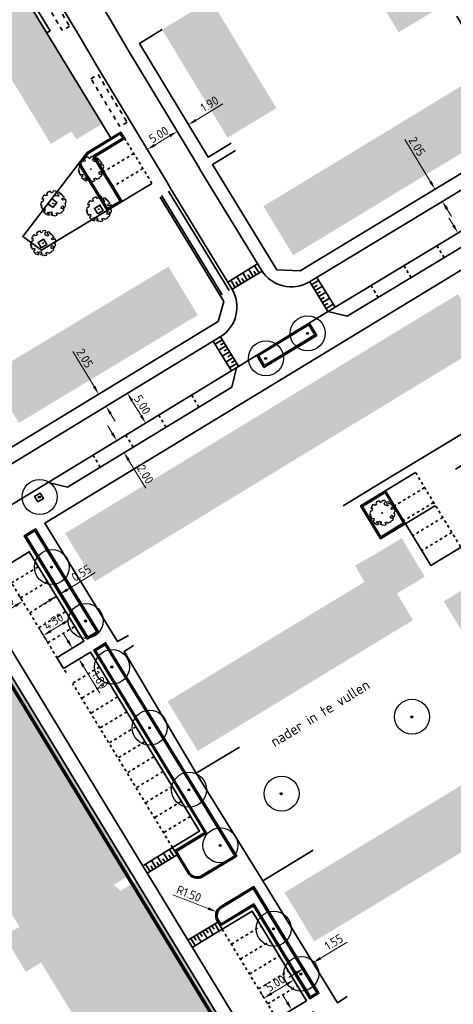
# Model space of a CAD drawing. Header units: metres. Extents: x 133860 to 134314, y 432787 to 433419.
# Tile 4 of 25: x 134119 to 134180, y 432885 to 433026. Entities that reach past the tile are written whole.
import ezdxf

# ---------------------------------------------------------------- set-up
doc = ezdxf.new("R2010")
doc.units = ezdxf.units.M
doc.linetypes.add('ACAD_ISO02W100', pattern=[15, 12, -3])
doc.linetypes.add('XX-HIDDEN', pattern=[4, 2, -2])
doc.layers.get('DEFPOINTS').update_dxf_attribs({"color": 201, "lineweight": 0})
for name, color, linetype, lineweight in [('B-WE-GR-BOOM-S', 90, 'Continuous', 25), ('B-WE-KG-WERKGRENS-G', 7, 'XX-WERKGRENS', 35), ('B-XX-AL-T25', 7, 'Continuous', 25), ('N-XX-GR-BOOM-S', 90, 'Continuous', 25), ('N-XX-GR-HAAG-G', 90, 'GR-HAAG1', 35), ('N-XX-VH-KANTOPSLUITING_ACHTERKANTBAND-G', 50, 'Continuous', 35), ('N-XX-VH-MATERIAALGRENS-G', 7, 'XX-HIDDEN', 35), ('X-XX-AL-M', 7, 'Continuous', 18)]:
    doc.layers.add(name, color=color, linetype=linetype, lineweight=lineweight)
doc.layers.add('B-XX-AL-ARC-bebouwing', color=254, linetype='Continuous')
doc.styles.add('NLCS-ISO-M500-T25', font='NLCS-ISO.ttf', dxfattribs={"height": 1.25})
doc.styles.get("Standard").update_dxf_attribs({"font": 'NLCS-ISO.ttf'})
doc.linetypes.add('GR-HAAG1', pattern='A,6,[176,NLCS.shx,S=0.125,R=0,X=0,Y=0],-2', length=8)
doc.linetypes.add('XX-WERKGRENS', pattern='A,0,[137,NLCS.SHX,S=0.5,R=0,X=0,Y=0],-30', length=30)
doc.dimstyles.new('NLCS-M500-T25-PIJL_L2_H1', dxfattribs={"dimscale": 0.5, "dimtxt": 2.5, "dimasz": 2.5, "dimexe": 2, "dimexo": 2, "dimgap": 0.7, "dimtad": 1, "dimzin": 0, "dimdsep": 46, "dimtxsty": 'NLCS-ISO-M500-T25', "dimcen": 2.5, "dimdle": 2, "dimclrd": 256, "dimclre": 256, "dimclrt": 7, "dimadec": 1, "dimazin": 0, "dimtfac": 1, "dimtdec": 3, "dimtofl": 0, "dimtmove": 0, "dimatfit": 3, "dimfxl": 2, "dimfxlon": 1, "dimtfillclr": 256, "dimtolj": 1, "dimtzin": 0, "dimlwd": -1, "dimlwe": -1, "dimarcsym": 0})

# ---------------------------------------------------------------- blocks, each defined once
blk = doc.blocks.new('SGR-BOOM_KROON-SO')
at = {"ltscale": 0.1}
h = blk.add_hatch(color=256, dxfattribs=at)
edge = h.paths.add_edge_path()
edge.add_arc((0, 0), 0.15, 0, 360)
for radius in [2.5, 0.045]:
    blk.add_circle((0.04, 0.02), radius)
blk.add_circle((0, 0), 0.15, dxfattribs=at)
blk = doc.blocks.new('*D96')
at = {"layer": 'DEFPOINTS', "color": 0, "transparency": 16777216}
for p in [(134157.24, 432884.21), (134158.2, 432882.63), (134158.35, 432882.72)]:
    blk.add_point(p, dxfattribs=at)
at = {"layer": 'X-XX-AL-M', "transparency": 16777216}
for p, q in [((134156.74, 432885.37), (134156.09, 432886.43)), ((134157.39, 432884.3), (134158.24, 432884.82)), ((134158.35, 432882.72), (134159.2, 432883.24)), ((134159, 432881.65), (134161.31, 432877.85))]:
    blk.add_line(p, q, dxfattribs=at)
for points in [[(134156.92, 432885.47), (134156.56, 432885.26), (134157.39, 432884.3)], [(134159.18, 432881.76), (134158.82, 432881.54), (134158.35, 432882.72)]]:
    blk.add_solid(points, dxfattribs=at)
at = {"layer": 'X-XX-AL-M', "color": 7, "transparency": 16777216, "insert": (134161.31, 432879.72), "char_height": 1.25, "attachment_point": 5, "rotation": 301.2945, "style": 'NLCS-ISO-M500-T25'}
blk.add_mtext('\\A1;1.85', dxfattribs=at)
blk = doc.blocks.new('*D97')
at = {"layer": 'DEFPOINTS', "color": 0, "transparency": 16777216}
for p in [(134159.12, 432893.15), (134157.8, 432892.34), (134159.1, 432890.22)]:
    blk.add_point(p, dxfattribs=at)
at = {"layer": 'X-XX-AL-M', "transparency": 16777216}
for p, q in [((134161.49, 432891.67), (134165.29, 432893.99)), ((134159.9, 432891.88), (134160.94, 432890.17)), ((134158.58, 432891.07), (134159.62, 432889.36)), ((134158.03, 432889.57), (134156.96, 432888.92))]:
    blk.add_line(p, q, dxfattribs=at)
for points in [[(134161.38, 432891.85), (134161.6, 432891.5), (134160.42, 432891.02)], [(134157.92, 432889.74), (134158.14, 432889.39), (134159.1, 432890.22)]]:
    blk.add_solid(points, dxfattribs=at)
at = {"layer": 'X-XX-AL-M', "color": 7, "transparency": 16777216, "insert": (134163.41, 432893.99), "char_height": 1.25, "attachment_point": 5, "rotation": 31.3328, "style": 'NLCS-ISO-M500-T25'}
blk.add_mtext('\\A1;1.55', dxfattribs=at)
blk = doc.blocks.new('*D98')
at = {"layer": 'DEFPOINTS', "color": 0, "transparency": 16777216}
for p in [(134157.71, 432888.58), (134157.77, 432888.47), (134153.5, 432885.88)]:
    blk.add_point(p, dxfattribs=at)
at = {"layer": 'X-XX-AL-M', "transparency": 16777216}
for p, q in [((134157.71, 432888.58), (134157.19, 432889.43)), ((134154.51, 432886.63), (134156.64, 432887.93)), ((134153.44, 432885.98), (134152.92, 432886.83))]:
    blk.add_line(p, q, dxfattribs=at)
for points in [[(134156.54, 432888.1), (134156.75, 432887.75), (134157.71, 432888.58)], [(134154.4, 432886.81), (134154.62, 432886.45), (134153.44, 432885.98)]]:
    blk.add_solid(points, dxfattribs=at)
at = {"layer": 'X-XX-AL-M', "color": 7, "transparency": 16777216, "insert": (134155.07, 432888.11), "char_height": 1.25, "attachment_point": 5, "rotation": 31.2945, "style": 'NLCS-ISO-M500-T25'}
blk.add_mtext('\\A1;5.00', dxfattribs=at)
blk = doc.blocks.new('*D99')
at = {"layer": 'DEFPOINTS', "color": 0, "transparency": 16777216}
for p in [(134146.63, 432898.32), (134148.03, 432897.77)]:
    blk.add_point(p, dxfattribs=at)
at = {"layer": 'X-XX-AL-M', "transparency": 16777216}
blk.add_line((134140.39, 432900.76), (134145.47, 432898.77), dxfattribs=at)
blk.add_solid([(134145.54, 432898.97), (134145.39, 432898.58), (134146.63, 432898.32)], dxfattribs=at)
at = {"layer": 'X-XX-AL-M', "color": 7, "transparency": 16777216, "insert": (134142.7, 432900.9), "char_height": 1.25, "attachment_point": 5, "rotation": 338.6107, "style": 'NLCS-ISO-M500-T25'}
blk.add_mtext('\\A1;R1.50', dxfattribs=at)
blk = doc.blocks.new('*D153')
at = {"layer": 'DEFPOINTS', "color": 0, "transparency": 16777216}
for p in [(134139.69, 433012.13), (134141.02, 433009.92), (134135.41, 433009.53)]:
    blk.add_point(p, dxfattribs=at)
at = {"layer": 'X-XX-AL-M', "transparency": 16777216}
for p, q in [((134140.51, 433010.77), (134141.54, 433009.06)), ((134137.82, 433007.97), (134139.95, 433009.27)), ((134136.23, 433008.18), (134137.27, 433006.47))]:
    blk.add_line(p, q, dxfattribs=at)
for points in [[(134139.85, 433009.45), (134140.06, 433009.09), (134141.02, 433009.92)], [(134137.71, 433008.15), (134137.92, 433007.8), (134136.75, 433007.33)]]:
    blk.add_solid(points, dxfattribs=at)
at = {"layer": 'X-XX-AL-M', "color": 7, "transparency": 16777216, "insert": (134138.38, 433009.46), "char_height": 1.25, "attachment_point": 5, "rotation": 31.2165, "style": 'NLCS-ISO-M500-T25'}
blk.add_mtext('\\A1;5.00', dxfattribs=at)
blk = doc.blocks.new('*D187')
at = {"layer": 'DEFPOINTS', "color": 0, "transparency": 16777216}
for p in [(134177.66, 433001.53), (134178.92, 432999.9), (134178.72, 432999.78)]:
    blk.add_point(p, dxfattribs=at)
at = {"layer": 'X-XX-AL-M', "transparency": 16777216}
for p, q in [((134177.22, 433002.72), (134173.57, 433008.75)), ((134177.86, 433001.65), (134178.72, 433002.17)), ((134178.92, 432999.9), (134179.78, 433000.42)), ((134179.57, 432998.83), (134180.22, 432997.76))]:
    blk.add_line(p, q, dxfattribs=at)
for points in [[(134177.39, 433002.83), (134177.04, 433002.62), (134177.86, 433001.65)], [(134179.75, 432998.94), (134179.39, 432998.72), (134178.92, 432999.9)]]:
    blk.add_solid(points, dxfattribs=at)
at = {"layer": 'X-XX-AL-M', "color": 7, "transparency": 16777216, "insert": (134175.29, 433007.78), "char_height": 1.25, "attachment_point": 5, "rotation": 301.1822, "style": 'NLCS-ISO-M500-T25'}
blk.add_mtext('\\A1;2.05', dxfattribs=at)
blk = doc.blocks.new('*D189')
at = {"layer": 'DEFPOINTS', "color": 0, "transparency": 16777216}
for p in [(134181.14, 432995.4), (134182.18, 432993.69), (134182.18, 432993.69)]:
    blk.add_point(p, dxfattribs=at)
at = {"layer": 'X-XX-AL-M', "transparency": 16777216}
for p, q in [((134180.5, 432996.47), (134179.85, 432997.54)), ((134181.14, 432995.4), (134180.29, 432994.88)), ((134182.18, 432993.69), (134181.32, 432993.17)), ((134182.83, 432992.62), (134185.26, 432988.6))]:
    blk.add_line(p, q, dxfattribs=at)
for points in [[(134180.67, 432996.58), (134180.32, 432996.36), (134181.14, 432995.4)], [(134183, 432992.73), (134182.65, 432992.51), (134182.18, 432993.69)]]:
    blk.add_solid(points, dxfattribs=at)
at = {"layer": 'X-XX-AL-M', "color": 7, "transparency": 16777216, "insert": (134185.2, 432990.58), "char_height": 1.25, "attachment_point": 5, "rotation": 301.1824, "style": 'NLCS-ISO-M500-T25'}
blk.add_mtext('\\A1;2.00', dxfattribs=at)
blk = doc.blocks.new('*D190')
at = {"layer": 'DEFPOINTS', "color": 0, "transparency": 16777216}
for p in [(134130.29, 432972.66), (134130.87, 432970.61), (134131.36, 432970.91)]:
    blk.add_point(p, dxfattribs=at)
at = {"layer": 'X-XX-AL-M', "transparency": 16777216}
for p, q in [((134129.16, 432973.43), (134126.1, 432978.45)), ((134129.81, 432972.36), (134128.95, 432971.84)), ((134130.87, 432970.61), (134130.02, 432970.09)), ((134131.52, 432969.54), (134132.17, 432968.48))]:
    blk.add_line(p, q, dxfattribs=at)
for points in [[(134129.34, 432973.54), (134128.98, 432973.32), (134129.81, 432972.36)], [(134131.7, 432969.65), (134131.35, 432969.44), (134130.87, 432970.61)]]:
    blk.add_solid(points, dxfattribs=at)
at = {"layer": 'X-XX-AL-M', "color": 7, "transparency": 16777216, "insert": (134127.83, 432977.48), "char_height": 1.25, "attachment_point": 5, "rotation": 301.3325, "style": 'NLCS-ISO-M500-T25'}
blk.add_mtext('\\A1;2.05', dxfattribs=at)
blk = doc.blocks.new('*D191')
at = {"layer": 'DEFPOINTS', "color": 0, "transparency": 16777216}
for p in [(134130.63, 432970.47), (134136.52, 432968.2), (134133.23, 432966.2)]:
    blk.add_point(p, dxfattribs=at)
at = {"layer": 'X-XX-AL-M', "transparency": 16777216}
for p, q in [((134133.07, 432971.95), (134134.78, 432972.99)), ((134134.57, 432971.4), (134135.87, 432969.27)), ((134135.67, 432967.68), (134137.38, 432968.72))]:
    blk.add_line(p, q, dxfattribs=at)
for points in [[(134134.75, 432971.51), (134134.4, 432971.29), (134133.92, 432972.47)], [(134136.05, 432969.37), (134135.7, 432969.16), (134136.52, 432968.2)]]:
    blk.add_solid(points, dxfattribs=at)
at = {"layer": 'X-XX-AL-M', "color": 7, "transparency": 16777216, "insert": (134136.06, 432970.84), "char_height": 1.25, "attachment_point": 5, "rotation": 301.3325, "style": 'NLCS-ISO-M500-T25'}
blk.add_mtext('\\A1;5.00', dxfattribs=at)
blk = doc.blocks.new('*D192')
at = {"layer": 'DEFPOINTS', "color": 0, "transparency": 16777216}
for p in [(134132.4, 432965.69), (134133.44, 432963.98), (134133.44, 432963.98)]:
    blk.add_point(p, dxfattribs=at)
at = {"layer": 'X-XX-AL-M', "transparency": 16777216}
for p, q in [((134131.75, 432966.76), (134131.1, 432967.82)), ((134132.4, 432965.69), (134131.55, 432965.17)), ((134133.44, 432963.98), (134132.59, 432963.46)), ((134134.09, 432962.91), (134136.53, 432958.9))]:
    blk.add_line(p, q, dxfattribs=at)
for points in [[(134131.93, 432966.86), (134131.57, 432966.65), (134132.4, 432965.69)], [(134134.27, 432963.02), (134133.91, 432962.8), (134133.44, 432963.98)]]:
    blk.add_solid(points, dxfattribs=at)
at = {"layer": 'X-XX-AL-M', "color": 7, "transparency": 16777216, "insert": (134136.47, 432960.88), "char_height": 1.25, "attachment_point": 5, "rotation": 301.3325, "style": 'NLCS-ISO-M500-T25'}
blk.add_mtext('\\A1;2.00', dxfattribs=at)
blk = doc.blocks.new('*D193')
at = {"layer": 'DEFPOINTS', "color": 0, "transparency": 16777216}
for p in [(134118.94, 432942.73), (134118.99, 432942.65), (134114.8, 432939.92)]:
    blk.add_point(p, dxfattribs=at)
at = {"layer": 'X-XX-AL-M', "transparency": 16777216}
for p, q in [((134118.94, 432942.73), (134118.39, 432943.57)), ((134114.75, 432940), (134114.2, 432940.83)), ((134115.8, 432940.68), (134117.89, 432942.05))]:
    blk.add_line(p, q, dxfattribs=at)
for points in [[(134117.78, 432942.22), (134118, 432941.87), (134118.94, 432942.73)], [(134115.68, 432940.85), (134115.91, 432940.5), (134114.75, 432940)]]:
    blk.add_solid(points, dxfattribs=at)
at = {"layer": 'X-XX-AL-M', "color": 7, "transparency": 16777216, "insert": (134116.31, 432942.18), "char_height": 1.25, "attachment_point": 5, "rotation": 33.1321, "style": 'NLCS-ISO-M500-T25'}
blk.add_mtext('\\A1;5.00', dxfattribs=at)
blk = doc.blocks.new('*D194')
at = {"layer": 'DEFPOINTS', "color": 0, "transparency": 16777216}
for p in [(134125.76, 432940.17), (134126.93, 432938.25), (134123.08, 432935.91)]:
    blk.add_point(p, dxfattribs=at)
at = {"layer": 'X-XX-AL-M', "transparency": 16777216}
for p, q in [((134126.28, 432939.31), (134125.25, 432941.02)), ((134122.99, 432938.48), (134124.7, 432939.52)), ((134122.44, 432936.98), (134121.4, 432938.68))]:
    blk.add_line(p, q, dxfattribs=at)
for points in [[(134124.59, 432939.7), (134124.81, 432939.34), (134125.76, 432940.17)], [(134122.88, 432938.66), (134123.1, 432938.3), (134121.92, 432937.83)]]:
    blk.add_solid(points, dxfattribs=at)
at = {"layer": 'X-XX-AL-M', "color": 7, "transparency": 16777216, "insert": (134123.35, 432939.84), "char_height": 1.25, "attachment_point": 5, "rotation": 31.2945, "style": 'NLCS-ISO-M500-T25'}
blk.add_mtext('\\A1;4.50', dxfattribs=at)
blk = doc.blocks.new('*D195')
at = {"layer": 'DEFPOINTS', "color": 0, "transparency": 16777216}
for p in [(134124.24, 432943.73), (134124.27, 432943.69), (134123.8, 432943.41)]:
    blk.add_point(p, dxfattribs=at)
at = {"layer": 'X-XX-AL-M', "transparency": 16777216}
for p, q in [((134125.31, 432944.38), (134129.33, 432946.82)), ((134123.77, 432943.45), (134123.25, 432944.3)), ((134124.24, 432943.73), (134123.72, 432944.59)), ((134122.7, 432942.8), (134121.63, 432942.15))]:
    blk.add_line(p, q, dxfattribs=at)
for points in [[(134125.2, 432944.56), (134125.42, 432944.2), (134124.24, 432943.73)], [(134122.59, 432942.98), (134122.81, 432942.62), (134123.77, 432943.45)]]:
    blk.add_solid(points, dxfattribs=at)
at = {"layer": 'X-XX-AL-M', "color": 7, "transparency": 16777216, "insert": (134127.34, 432946.76), "char_height": 1.25, "attachment_point": 5, "rotation": 31.2945, "style": 'NLCS-ISO-M500-T25'}
blk.add_mtext('\\A1;0.55', dxfattribs=at)
blk = doc.blocks.new('*D196')
at = {"layer": 'DEFPOINTS', "color": 0, "transparency": 16777216}
for p in [(134126.06, 432936), (134126.99, 432934.47), (134126.99, 432934.47)]:
    blk.add_point(p, dxfattribs=at)
at = {"layer": 'X-XX-AL-M', "transparency": 16777216}
for p, q in [((134125.4, 432937.07), (134124.75, 432938.14)), ((134126.06, 432936), (134125.2, 432935.48)), ((134126.99, 432934.47), (134126.14, 432933.95)), ((134127.64, 432933.4), (134129.96, 432929.6))]:
    blk.add_line(p, q, dxfattribs=at)
for points in [[(134125.58, 432937.18), (134125.23, 432936.96), (134126.06, 432936)], [(134127.82, 432933.51), (134127.46, 432933.29), (134126.99, 432934.47)]]:
    blk.add_solid(points, dxfattribs=at)
at = {"layer": 'X-XX-AL-M', "color": 7, "transparency": 16777216, "insert": (134129.96, 432931.47), "char_height": 1.25, "attachment_point": 5, "rotation": 301.3544, "style": 'NLCS-ISO-M500-T25'}
blk.add_mtext('\\A1;1.80', dxfattribs=at)
blk = doc.blocks.new('SGR-BOOM_06')
at = {"linetype": 'Continuous', "flags": 128}
blk.add_lwpolyline([(2.7, 3.52), (2.53, 3.94), (2.2, 4.06), (1.94, 4.52), (1.27, 4.69), (0.86, 4.52), (1.11, 4.27), (1.06, 3.81), (0.23, 3.98), (0.35, 4.32), (0.18, 4.69), (-0.15, 4.61), (-0.49, 4.69), (-1.15, 4.65), (-1.49, 4.48), (-1.95, 4.57), (-2.54, 4.11), (-2.12, 3.9), (-1.99, 3.64), (-1.58, 3.44), (-1.99, 2.89), (-2.54, 2.77), (-2.92, 3.1), (-2.62, 3.22), (-2.87, 3.86), (-3.63, 3.43), (-4, 3.02), (-3.79, 2.85), (-4, 2.51), (-4.42, 2.35), (-4.72, 2.05), (-5.01, 1.21), (-3.88, 0.92), (-3.71, 0.54), (-4, 0.29), (-4.51, 0.29), (-4.6, 0.56), (-5.09, 0.38), (-4.76, -0.17), (-4.93, -0.38), (-4.72, -0.54), (-4.88, -1.01), (-4.53, -1.18), (-4.72, -1.55), (-4.42, -1.59), (-4.29, -1.71), (-4.62, -2.11), (-3.92, -2.68), (-3.67, -2.43), (-3.46, -1.97), (-3.63, -1.76), (-3.42, -1.17), (-3.12, -1.34), (-2.79, -1.76), (-2.5, -2.01), (-2.79, -2.81), (-3.42, -2.93), (-3.67, -3.39), (-3.33, -3.77), (-2.83, -3.9), (-2.77, -4.02), (-2.71, -4.15), (-2.33, -3.73), (-1.83, -3.73), (-1.57, -3.9), (-1.7, -4.27), (-1.7, -4.61), (-1.15, -4.74), (-0.61, -4.69), (-0.49, -4.94), (-0.23, -4.65), (0.1, -4.48), (-0.06, -4.01), (0.27, -3.9), (0.77, -4.02), (0.86, -4.61), (1.15, -4.57), (1.44, -4.74), (2.07, -4.23), (2.37, -4.36), (2.32, -4.15), (2.66, -3.98), (2.41, -3.73), (2.11, -3.64), (2.57, -3.23), (2.62, -2.98), (3.16, -2.85), (3.54, -3.06), (3.79, -2.81), (3.77, -2.63), (4.12, -2.63), (4.12, -2.39), (4.46, -2.26), (4.46, -2.05), (4.08, -2.05), (4.54, -1.59), (4.25, -1.42), (4.63, -1.55), (4.75, -1.26), (4.54, -0.92), (4.84, -0.46), (4.67, -0.25), (4.25, -0.25), (3.75, 0.08), (4.08, 0.29), (4.38, 0.84), (4.54, 0.59), (4.88, 0.71), (4.67, 1.43), (4.71, 1.89), (4.5, 1.97), (4.16, 2.64), (3.83, 3.01), (3.37, 2.6), (3.66, 2.43), (3.91, 1.8), (3.54, 1.72), (3.33, 2.14), (2.99, 2.05), (2.66, 2.31), (2.24, 2.51), (2.45, 2.68), (2.32, 2.93), (2.53, 3.18), (2.87, 3.06), (3.16, 3.23)], close=True, dxfattribs=at)
blk.add_circle((0, 0), 0.15)
blk = doc.blocks.new('*D203')
at = {"layer": 'DEFPOINTS', "color": 0, "transparency": 16777216}
for p in [(134141.04, 433009.88), (134142.65, 433010.9), (134142.66, 433010.86)]:
    blk.add_point(p, dxfattribs=at)
at = {"layer": 'X-XX-AL-M', "transparency": 16777216}
for p, q in [((134143.72, 433011.54), (134147.53, 433013.84)), ((134142.65, 433010.9), (134142.13, 433011.75)), ((134141.02, 433009.92), (134140.5, 433010.77)), ((134139.95, 433009.27), (134138.88, 433008.62))]:
    blk.add_line(p, q, dxfattribs=at)
for points in [[(134143.61, 433011.72), (134143.82, 433011.36), (134142.65, 433010.9)], [(134139.84, 433009.45), (134140.06, 433009.09), (134141.02, 433009.92)]]:
    blk.add_solid(points, dxfattribs=at)
at = {"layer": 'X-XX-AL-M', "color": 7, "transparency": 16777216, "insert": (134145.65, 433013.85), "char_height": 1.25, "attachment_point": 5, "rotation": 31.0875, "style": 'NLCS-ISO-M500-T25'}
blk.add_mtext('\\A1;1.90', dxfattribs=at)

msp = doc.modelspace()

# ---------------------------------------------------------------- hatches: boundary and pattern name
at = {"layer": 'B-XX-AL-ARC-bebouwing'}
h = msp.add_hatch(color=256, dxfattribs=at)
h.dxf.hatch_style = 1
h.paths.add_polyline_path([(134179.663, 433028.301), (134176.447, 433033.662), (134169.433, 433029.454), (134172.649, 433024.093)])
h = msp.add_hatch(color=256, dxfattribs=at)
h.dxf.hatch_style = 1
h.paths.add_polyline_path([(134121.338, 433025.715), (134118.553, 433030.281), (134111.937, 433026.245), (134114.722, 433021.679)])
h = msp.add_hatch(color=256, dxfattribs=at)
h.dxf.hatch_style = 1
h.paths.add_polyline_path([(134148.964, 433023.549), (134145.84, 433028.705), (134138.859, 433024.475), (134141.983, 433019.319)])
h = msp.add_hatch(color=256, dxfattribs=at)
h.dxf.hatch_style = 1
h.paths.add_polyline_path([(134121.338, 433025.715), (134114.722, 433021.679), (134117.389, 433017.307), (134124.005, 433021.343)])
h = msp.add_hatch(color=256, dxfattribs=at)
h.dxf.hatch_style = 1
h.paths.add_polyline_path([(134151.985, 433018.565), (134148.964, 433023.549), (134141.983, 433019.319), (134145.004, 433014.335)])
h = msp.add_hatch(color=256, dxfattribs=at)
h.dxf.hatch_style = 1
h.paths.add_polyline_path([(134124.005, 433021.343), (134117.389, 433017.307), (134120.161, 433012.763), (134126.777, 433016.799)])
h = msp.add_hatch(color=256, dxfattribs=at)
h.dxf.hatch_style = 1
h.paths.add_polyline_path([(134155.202, 433013.256), (134151.985, 433018.565), (134145.004, 433014.335), (134148.221, 433009.026)])
h = msp.add_hatch(color=256, dxfattribs=at)
h.dxf.hatch_style = 1
h.paths.add_polyline_path([(134126.777, 433016.799), (134120.161, 433012.763), (134122.986, 433008.131), (134123.154, 433008.234), (134125.912, 433009.916), (134126.612, 433008.769), (134130.302, 433011.02)])
h = msp.add_hatch(color=256, dxfattribs=at)
h.dxf.hatch_style = 1
h.paths.add_polyline_path([(134184.219, 433017.983), (134178.935, 433014.771), (134183.195, 433007.763), (134188.479, 433010.975)])
h = msp.add_hatch(color=256, dxfattribs=at)
h.dxf.hatch_style = 1
h.paths.add_polyline_path([(134178.935, 433014.771), (134173.96, 433011.747), (134178.22, 433004.738), (134183.195, 433007.763)])
h = msp.add_hatch(color=256, dxfattribs=at)
h.dxf.hatch_style = 1
h.paths.add_polyline_path([(134173.96, 433011.747), (134168.787, 433008.602), (134173.047, 433001.594), (134178.22, 433004.738)])
h = msp.add_hatch(color=256, dxfattribs=at)
h.dxf.hatch_style = 1
h.paths.add_polyline_path([(134173.047, 433001.594), (134168.787, 433008.602), (134163.566, 433005.428), (134167.826, 432998.42), (134170.425, 433000)])
h = msp.add_hatch(color=256, dxfattribs=at)
h.dxf.hatch_style = 1
h.paths.add_polyline_path([(134163.566, 433005.428), (134158.444, 433002.315), (134162.704, 432995.306), (134167.826, 432998.42)])
h = msp.add_hatch(color=256, dxfattribs=at)
h.dxf.hatch_style = 1
h.paths.add_polyline_path([(134162.704, 432995.306), (134158.444, 433002.315), (134156.353, 433001.044), (134154.636, 433000), (134153.34, 432999.212), (134157.6, 432992.204)])
h = msp.add_hatch(color=256, dxfattribs=at)
h.dxf.hatch_style = 1
h.paths.add_polyline_path([(134139.778, 432990.579), (134134.565, 432987.431), (134138.746, 432980.506), (134143.96, 432983.655)])
h = msp.add_hatch(color=256, dxfattribs=at)
h.dxf.hatch_style = 1
h.paths.add_polyline_path([(134134.565, 432987.431), (134129.479, 432984.36), (134133.661, 432977.436), (134138.746, 432980.506)])
h = msp.add_hatch(color=256, dxfattribs=at)
h.dxf.hatch_style = 1
h.paths.add_polyline_path([(134181.161, 432986.648), (134176.069, 432983.545), (134180.278, 432976.638), (134185.37, 432979.741)])
h = msp.add_hatch(color=256, dxfattribs=at)
h.dxf.hatch_style = 1
h.paths.add_polyline_path([(134129.479, 432984.36), (134124.394, 432981.289), (134128.576, 432974.365), (134133.661, 432977.436)])
h = msp.add_hatch(color=256, dxfattribs=at)
h.dxf.hatch_style = 1
h.paths.add_polyline_path([(134176.069, 432983.545), (134170.977, 432980.442), (134175.186, 432973.535), (134180.278, 432976.638)])
h = msp.add_hatch(color=256, dxfattribs=at)
h.dxf.hatch_style = 1
h.paths.add_polyline_path([(134124.394, 432981.289), (134119.309, 432978.218), (134123.49, 432971.294), (134128.576, 432974.365)])
h = msp.add_hatch(color=256, dxfattribs=at)
h.dxf.hatch_style = 1
h.paths.add_polyline_path([(134175.186, 432973.535), (134170.977, 432980.442), (134165.885, 432977.339), (134170.093, 432970.432)])
h = msp.add_hatch(color=256, dxfattribs=at)
h.dxf.hatch_style = 1
h.paths.add_polyline_path([(134119.309, 432978.218), (134114.223, 432975.146), (134118.405, 432968.223), (134123.49, 432971.294)])
h = msp.add_hatch(color=256, dxfattribs=at)
h.dxf.hatch_style = 1
h.paths.add_polyline_path([(134165.885, 432977.339), (134160.792, 432974.236), (134165.001, 432967.33), (134170.093, 432970.432)])
h = msp.add_hatch(color=256, dxfattribs=at)
h.dxf.hatch_style = 1
h.paths.add_polyline_path([(134160.792, 432974.236), (134155.7, 432971.133), (134159.909, 432964.227), (134165.001, 432967.33)])
h = msp.add_hatch(color=256, dxfattribs=at)
h.dxf.hatch_style = 1
h.paths.add_polyline_path([(134155.7, 432971.133), (134150.608, 432968.031), (134154.816, 432961.124), (134159.909, 432964.227)])
h = msp.add_hatch(color=256, dxfattribs=at)
h.dxf.hatch_style = 1
h.paths.add_polyline_path([(134150.608, 432968.031), (134145.516, 432964.928), (134149.724, 432958.021), (134154.816, 432961.124)])
h = msp.add_hatch(color=256, dxfattribs=at)
h.dxf.hatch_style = 1
h.paths.add_polyline_path([(134145.516, 432964.928), (134140.423, 432961.825), (134144.632, 432954.918), (134149.724, 432958.021)])
h = msp.add_hatch(color=256, dxfattribs=at)
h.dxf.hatch_style = 1
h.paths.add_polyline_path([(134140.423, 432961.825), (134135.331, 432958.722), (134139.54, 432951.815), (134144.632, 432954.918)])
h = msp.add_hatch(color=256, dxfattribs=at)
h.dxf.hatch_style = 1
h.paths.add_polyline_path([(134135.331, 432958.722), (134130.239, 432955.619), (134134.447, 432948.712), (134139.54, 432951.815)])
h = msp.add_hatch(color=256, dxfattribs=at)
h.dxf.hatch_style = 1
h.paths.add_polyline_path([(134130.239, 432955.619), (134125.019, 432952.438), (134129.227, 432945.531), (134134.447, 432948.712)])
h = msp.add_hatch(color=256, dxfattribs=at)
h.dxf.hatch_style = 1
h.paths.add_polyline_path([(134172.425, 432943.846), (134172.736, 432944.032), (134173.797, 432944.667), (134176.395, 432946.221), (134173.096, 432951.733), (134170.402, 432950.12), (134169.032, 432949.3), (134169.032, 432949.3), (134166.437, 432947.837), (134167.768, 432945.478), (134165.203, 432943.919), (134169.504, 432936.852), (134174.713, 432940.022)])
h = msp.add_hatch(color=256, dxfattribs=at)
h.dxf.hatch_style = 1
h.paths.add_polyline_path([(134121.6, 432925.15), (134108.612, 432946.342), (134105.378, 432946.895), (134090.255, 432937.715), (134091.521, 432935.668), (134091.829, 432935.855), (134093.7, 432936.991), (134096.844, 432931.78), (134099.91, 432926.698), (134102.977, 432921.615), (134103.302, 432921.077), (134106.066, 432916.546), (134109.158, 432911.479), (134112.249, 432906.413), (134115.34, 432901.346), (134118.509, 432896.152), (134116.29, 432894.93), (134119.398, 432889.723), (134121.569, 432891.06), (134124.745, 432885.889), (134127.84, 432880.849), (134130.936, 432875.807), (134134.033, 432870.765), (134137.129, 432865.723), (134140.225, 432860.682), (134143.321, 432855.641), (134146.288, 432850.809), (134144.386, 432849.659), (134144.19, 432849.54), (134145.221, 432847.837), (134160.545, 432857.217), (134160.968, 432860.213), (134152.225, 432874.665), (134151.801, 432875.367), (134146.005, 432884.948), (134145.535, 432885.725), (134139.92, 432895.007), (134139.471, 432895.75), (134135.237, 432902.748), (134132.973, 432901.308), (134131.954, 432902.154), (134134.583, 432903.762)])
h = msp.add_hatch(color=256, dxfattribs=at)
h.dxf.hatch_style = 1
h.paths.add_polyline_path([(134189.392, 432941.843), (134186.244, 432947.033), (134179.118, 432942.711), (134182.266, 432937.52)])
h = msp.add_hatch(color=256, dxfattribs=at)
h.dxf.hatch_style = 1
h.paths.add_polyline_path([(134165.203, 432943.919), (134160.12, 432940.831), (134164.423, 432933.76), (134169.504, 432936.852)])
h = msp.add_hatch(color=256, dxfattribs=at)
h.dxf.hatch_style = 1
h.paths.add_polyline_path([(134160.12, 432940.831), (134155.037, 432937.742), (134159.342, 432930.668), (134164.423, 432933.76)])
h = msp.add_hatch(color=256, dxfattribs=at)
h.dxf.hatch_style = 1
h.paths.add_polyline_path([(134155.037, 432937.742), (134149.953, 432934.653), (134154.261, 432927.575), (134159.342, 432930.668)])
h = msp.add_hatch(color=256, dxfattribs=at)
h.dxf.hatch_style = 1
h.paths.add_polyline_path([(134149.953, 432934.653), (134144.87, 432931.564), (134149.18, 432924.483), (134154.261, 432927.575)])
h = msp.add_hatch(color=256, dxfattribs=at)
h.dxf.hatch_style = 1
h.paths.add_polyline_path([(134144.87, 432931.564), (134139.659, 432928.398), (134143.971, 432921.313), (134149.18, 432924.483)])
h = msp.add_hatch(color=256, dxfattribs=at)
h.dxf.hatch_style = 1
h.paths.add_polyline_path([(134181.892, 432916.566), (134176.811, 432913.48), (134181.056, 432906.489), (134186.137, 432909.575)])
h = msp.add_hatch(color=256, dxfattribs=at)
h.dxf.hatch_style = 1
h.paths.add_polyline_path([(134176.811, 432913.48), (134171.73, 432910.395), (134175.975, 432903.404), (134181.056, 432906.489)])
h = msp.add_hatch(color=256, dxfattribs=at)
h.dxf.hatch_style = 1
h.paths.add_polyline_path([(134171.73, 432910.395), (134166.649, 432907.31), (134170.894, 432900.319), (134175.975, 432903.404)])
h = msp.add_hatch(color=256, dxfattribs=at)
h.dxf.hatch_style = 1
h.paths.add_polyline_path([(134166.649, 432907.31), (134161.568, 432904.224), (134165.813, 432897.233), (134170.894, 432900.319)])
h = msp.add_hatch(color=256, dxfattribs=at)
h.dxf.hatch_style = 1
h.paths.add_polyline_path([(134161.568, 432904.224), (134156.359, 432901.061), (134160.604, 432894.07), (134165.813, 432897.233)])

# ---------------------------------------------------------------- linework, layer by layer
at = {"layer": 'B-WE-KG-WERKGRENS-G', "linetype": 'ACAD_ISO02W100', "ltscale": 0.2, "const_width": 0.5, "flags": 128}
msp.add_lwpolyline([(133876.119, 433170.393), (133877.601, 433171.792), (133886.823, 433158.862), (133877.946, 433152.192), (133905.866, 433113.146), (133909.714, 433104.864), (133925.215, 433080.405), (133929.948, 433077.023), (133960.91, 433027.75), (133993.38, 433046.759), (134012.691, 433058.563), (134011.841, 433058.277), (134028.125, 433067.541), (134027.375, 433068.849), (134030.06, 433070.532), (134094.013, 432964.89), (134091.108, 432963.131), (134090.481, 432964.163), (134087.559, 432962.387), (134088.413, 432961.012), (134077.63, 432949.53), (134078.824, 432947.621), (134057.722, 432935.011), (134066.81, 432919.871), (134071.968, 432925.868), (134089.993, 432936.255), (134089.828, 432936.526), (134105.835, 432946.078), (134108.265, 432945.632), (134160.348, 432859.973), (134159.989, 432857.745), (134144.013, 432847.922), (134143.712, 432847.181), (134143.712, 432847.181), (134125.745, 432836.425), (134112.574, 432828.259), (134111.172, 432829.463), (134106.776, 432825.214), (134107.813, 432824.152), (134105.604, 432821.255), (134122.744, 432796.236), (134123.883, 432796.885), (134132.076, 432787.735), (134133.141, 432788.699), (134135.653, 432790.291), (134137.641, 432790.089), (134146.495, 432795.532), (134128.036, 432825.414), (134167.744, 432849.325), (134181.483, 432826.755), (134184.931, 432828.731), (134220.703, 432851.248), (134220.703, 432851.248), (134208.544, 432870.966), (134243.719, 432892.344), (134244.801, 432892.868), (134244.702, 432893.039), (134255.087, 432899.603), (134259.849, 432891.768), (134259.849, 432891.768), (134271.831, 432873.596), (134283.708, 432881.402), (134278.548, 432889.497), (134289.255, 432898.638), (134237.086, 432958.184), (134236.053, 432957.231), (134176.814, 433055.649), (134176.596, 433057.613), (134184.443, 433067.451, 0.2853411), (134187.793, 433121.123), (134182.407, 433130.652), (134178.658, 433139.514), (134131.008, 433218.593), (134131.184, 433220.239), (134137.991, 433224.332), (134139.16, 433224.558), (134147.057, 433229.244), (134167.516, 433242.252), (134166.906, 433244.94), (134170.758, 433255.827), (134123.531, 433334.918), (134124.125, 433338.316), (134075.594, 433418.255), (134070.69, 433410.108), (134069.726, 433406.115), (134069.585, 433403.493), (134070.514, 433401.991), (134066.97, 433398.118), (134064.196, 433396.052), (134062.557, 433394.861), (134060.862, 433393.544), (134055.746, 433389.219), (134055.62, 433385.638), (134058.821, 433380.453), (134060.176, 433379.677), (134062.477, 433377.628), (134068.493, 433367.239), (134069.718, 433365.583), (134086.166, 433375.661), (134113.988, 433328.809), (134115.761, 433329.788), (134133.828, 433299.857), (134113.768, 433287.824), (134123.045, 433272.178), (134143.074, 433284.053), (134158.161, 433259.191), (134156.58, 433253.71), (134151.403, 433250.669), (134152.916, 433248.117), (134148.779, 433245.664), (134140.868, 433241.112), (134139.795, 433240.371), (134139.721, 433239.669), (134138.546, 433239.024), (134137.939, 433239.2), (134134.418, 433237.066), (134134.437, 433236.567), (134133.261, 433235.921), (134132.558, 433235.995), (134124.156, 433230.674), (134122.947, 433230.929), (134039.96, 433370.22), (134031.347, 433363.971), (134032.232, 433363.571), (134040.705, 433349.507), (134042.959, 433345.177), (134114.625, 433225.07), (134098.399, 433214.922), (134061.859, 433192.69), (134003.35, 433289.641), (133957.003, 433230.386), (133980.382, 433193.5), (133998.156, 433204.411), (133997.717, 433205.125), (134013.217, 433214.905), (134015.369, 433211.187), (133999.827, 433201.688), (134005.138, 433193.038), (134004.433, 433192.603), (134019.821, 433167.873), (133994.289, 433152.336), (133995.197, 433150.879), (133992.315, 433149.042), (133992.402, 433147.598), (133991.415, 433146.979), (133990.828, 433147.269), (133989.676, 433146.546), (133989.631, 433146.146), (133988.275, 433144.923), (133987.514, 433145.298), (133982.75, 433142.305), (133982.554, 433141.37), (133981.416, 433140.645), (133980.772, 433140.986), (133979.607, 433140.244), (133979.409, 433139.299), (133978.245, 433138.557), (133976.957, 433139.297), (133965.146, 433131.906), (133957.722, 433143.515), (133955.914, 433146.774), (133942.349, 433138.295), (133913.168, 433179.354), (133897.868, 433168.512), (133890.989, 433178.624), (133890.167, 433179.801), (133900.911, 433193.564), (133895.27, 433198.414), (133910.184, 433217.825), (133900.154, 433225.259), (133864.317, 433180.57), (133864.317, 433180.57), (133875.618, 433170.924)], format="xyb", dxfattribs=at)
at = {"layer": 'N-XX-GR-HAAG-G', "ltscale": 0.2, "flags": 128}
msp.add_lwpolyline([(134122.383, 433024.001), (134122.895, 433024.314), (134119.937, 433029.164), (134119.425, 433028.852)], dxfattribs=at)
for points in [[(134128.292, 433006.748), (134132.893, 433009.555), (134133.258, 433008.954), (134128.978, 433006.369), (134132.873, 432999.959), (134131.075, 432998.874), (134127.176, 433005.291)], [(134123.286, 432999.03), (134122.563, 432999.58), (134123.114, 433000.304), (134123.836, 432999.754)], [(134129.671, 432998.13), (134129.201, 432998.908), (134129.98, 432999.378), (134130.449, 432998.6)], [(134121.615, 432993.257), (134121.145, 432994.035), (134121.924, 432994.505), (134122.393, 432993.727)], [(134153.495, 432976.423), (134152.626, 432977.849), (134159.828, 432982.25), (134160.703, 432980.814)], [(134167.492, 432956.293), (134170.121, 432951.948), (134173.372, 432953.915), (134170.743, 432958.26)], [(134128.242, 432937.571), (134119.441, 432952.015), (134120.711, 432952.795), (134129.532, 432938.357)]]:
    msp.add_lwpolyline(points, close=True, dxfattribs=at)
at = {"layer": 'N-XX-GR-HAAG-G', "ltscale": 0.2, "elevation": 2.52, "flags": 128}
msp.add_lwpolyline([(134121.128, 432956.926), (134120.658, 432957.704), (134121.437, 432958.174), (134121.906, 432957.396)], close=True, dxfattribs=at)
at = {"layer": 'N-XX-GR-HAAG-G', "ltscale": 0.2, "flags": 128}
for points in [[(134145.238, 432909.576), (134140.926, 432906.949), (134142.76, 432903.931, 0.412964), (134144.541, 432903.493), (134149.266, 432906.337), (134130.723, 432936.506), (134129.342, 432935.665)], [(134151.983, 432899.444), (134160.06, 432886.156), (134160.98, 432886.715), (134151.896, 432901.657), (134147.349, 432898.88, 0.4136184), (134146.915, 432897.095), (134147.24, 432896.561)]]:
    msp.add_lwpolyline(points, format="xyb", close=True, dxfattribs=at)
at = {"layer": 'N-XX-VH-KANTOPSLUITING_ACHTERKANTBAND-G'}
for p, q in [((134128.691, 433007.226), (134128.687, 433007.234)), ((134159.925, 432988.402), (134189.534, 433006.321)), ((134131.011, 432998.594), (134126.934, 433005.303)), ((134139.804, 433001.367), (134148.455, 432987.172)), ((134147.684, 432985.597), (134138.618, 433000.518)), ((134138.779, 433000.743), (134147.43, 432986.547)), ((134152.523, 432990.969), (134148.247, 432988.377)), ((134151.241, 432990.191), (134151.865, 432989.167)), ((134152.096, 432990.71), (134152.72, 432989.685)), ((134148.675, 432988.637), (134149.3, 432987.612)), ((134153.15, 432989.945), (134148.872, 432987.353)), ((134149.53, 432989.155), (134150.155, 432988.13)), ((134150.27, 432988.902), (134150.582, 432988.389)), ((134150.385, 432989.673), (134151.01, 432988.648)), ((134151.125, 432989.42), (134151.438, 432988.908)), ((134151.981, 432989.938), (134152.293, 432989.426)), ((134160.993, 432989.048), (134163.594, 432984.778)), ((134149.415, 432988.383), (134149.727, 432987.871)), ((134159.966, 432988.426), (134162.568, 432984.156)), ((134160.227, 432987.999), (134161.253, 432988.621)), ((134160.747, 432987.145), (134161.773, 432987.767)), ((134161.007, 432986.718), (134161.52, 432987.029)), ((134161.267, 432986.291), (134162.294, 432986.913)), ((134161.527, 432985.864), (134162.041, 432986.175)), ((134161.787, 432985.437), (134162.814, 432986.059)), ((134162.047, 432985.01), (134162.561, 432985.321)), ((134162.308, 432984.583), (134163.334, 432985.205)), ((134147.17, 432980.533), (134114.098, 432960.399)), ((134147.2, 432980.551), (134149.811, 432976.264)), ((134153.428, 432976.148), (134160.978, 432980.747)), ((134146.175, 432979.927), (134148.776, 432975.657)), ((134147.46, 432980.124), (134146.435, 432979.5)), ((134147.98, 432979.27), (134146.955, 432978.646)), ((134147.72, 432979.697), (134147.207, 432979.385)), ((134148.24, 432978.843), (134147.728, 432978.531)), ((134148.5, 432978.416), (134147.475, 432977.792)), ((134149.02, 432977.562), (134147.995, 432976.938)), ((134148.76, 432977.989), (134148.248, 432977.677)), ((134149.801, 432976.281), (134116.658, 432956.105)), ((134149.541, 432976.708), (134148.516, 432976.084)), ((134149.281, 432977.135), (134148.768, 432976.823)), ((134129.851, 432938.306), (134128.165, 432937.278)), ((134124.78, 432933.119), (134123.845, 432934.657)), ((134143.739, 432918.151), (134153.286, 432902.74)), ((134140.577, 432906.174), (134139.938, 432907.225)), ((134142.589, 432903.827), (134140.365, 432907.485)), ((134141.004, 432906.434), (134136.734, 432903.833)), ((134138.015, 432904.613), (134137.377, 432905.664)), ((134138.869, 432905.134), (134138.231, 432906.185)), ((134139.296, 432905.394), (134138.985, 432905.906)), ((134139.723, 432905.654), (134139.084, 432906.705)), ((134140.15, 432905.914), (134139.839, 432906.427)), ((134137.161, 432904.093), (134136.523, 432905.144)), ((134137.588, 432904.353), (134137.277, 432904.866)), ((134138.442, 432904.873), (134138.131, 432905.386)), ((134153.286, 432902.74), (134153.199, 432902.687)), ((134146.836, 432896.841), (134142.563, 432894.244)), ((134147.459, 432895.816), (134143.187, 432893.219)), ((134145.438, 432895.29), (134145.127, 432895.802)), ((134146.177, 432895.037), (134145.554, 432896.062)), ((134146.293, 432895.809), (134145.981, 432896.322)), ((134147.032, 432895.556), (134146.408, 432896.582)), ((134143.614, 432893.478), (134142.99, 432894.504)), ((134143.729, 432894.251), (134143.418, 432894.764)), ((134144.468, 432893.998), (134143.845, 432895.023)), ((134144.584, 432894.77), (134144.272, 432895.283)), ((134145.323, 432894.517), (134144.699, 432895.543))]:
    msp.add_line(p, q, dxfattribs=at)
at = {"layer": 'N-XX-VH-KANTOPSLUITING_ACHTERKANTBAND-G', "ltscale": 0.3}
for points in [[(134148.839, 432987.406), (134140.188, 433001.602), (134139.529, 433002.701), (134129.717, 433018.976), (134127.099, 433023.452), (134113.711, 433045.699), (134112.102, 433048.273), (134095.769, 433075.358), (134094.204, 433077.985), (134078.325, 433104.047), (134082.602, 433106.637), (134098.487, 433080.565), (134094.191, 433078.007)], [(134100.058, 433077.928), (134116.363, 433050.889), (134117.973, 433048.313), (134131.399, 433026.003), (134134.016, 433021.529), (134143.815, 433005.277), (134144.468, 433004.187), (134153.067, 432990.077)], [(134103.618, 433040.236), (134110.08, 433044.173), (134130.302, 433011.019), (134131.551, 433008.971)], [(134149.37, 433007.175), (134146.09, 433005.176), (134155.264, 432990.123), (134158.594, 432989.992), (134189.359, 433008.611), (134190.305, 433010.849), (134180.986, 433026.386)], [(134138.859, 433024.475), (134135.643, 433022.51), (134145.442, 433006.258), (134148.739, 433008.231)], [(134137.428, 433002.476), (134121.656, 432992.951), (134118.959, 432994.884), (134128.156, 433006.9), (134132.96, 433009.83), (134133.534, 433008.886), (134129.253, 433006.301), (134133.148, 432999.892)], [(134149.801, 432976.281), (134162.244, 432983.961), (134192.058, 433002.004)], [(134162.568, 432984.156), (134162.568, 432984.156), (134165.311, 432983.479), (134188.583, 432997.563), (134189.262, 433000.312)], [(134164.754, 432956.389), (134170.138, 432959.647), (134207.465, 432982.228), (134197.165, 432999.551), (134122.097, 432953.882), (134132.501, 432936.955), (134134.09, 432937.84)], [(134107.408, 432981.535), (134101.066, 432977.771), (134100.279, 432977.122), (134109.165, 432962.541), (134112.167, 432961.624), (134146.877, 432982.755), (134147.684, 432985.597)], [(134160.978, 432980.747), (134159.895, 432982.525)], [(134153.428, 432976.148), (134152.387, 432977.856)], [(134122.603, 432959.724), (134122.603, 432959.724), (134125.339, 432959.048), (134148.821, 432973.343), (134149.501, 432976.099)], [(134170.811, 432958.535), (134177.281, 432947.839), (134191.762, 432956.6), (134186.586, 432965.156), (134180.768, 432961.636)], [(134175.089, 432961.123), (134167.217, 432956.361), (134170.053, 432951.673), (134177.925, 432956.435)], [(134129.846, 432938.314), (134120.776, 432953.071), (134119.166, 432952.081), (134128.16, 432937.286)], [(134114.986, 432949.237), (134116.056, 432947.476), (134119.901, 432949.814), (134127.69, 432937), (134123.862, 432934.668)], [(134145.221, 432847.837), (134160.545, 432857.217), (134160.968, 432860.213), (134108.612, 432946.342), (134105.378, 432946.895), (134090.255, 432937.715), (134091.521, 432935.668)], [(134110.842, 432946.427), (134162.787, 432860.975), (134167.057, 432863.576)], [(134144.645, 432903.321), (134149.542, 432906.27), (134130.789, 432936.781), (134129.095, 432935.748), (134144.964, 432909.643), (134140.651, 432907.015)], [(134124.78, 432933.119), (134128.625, 432935.462), (134144.208, 432909.827), (134140.365, 432907.485), (134136.102, 432904.888)], [(134134.8, 432936.385), (134133.446, 432935.561), (134143.739, 432918.151), (134149.932, 432921.872)], [(134165.321, 432886.197), (134163.907, 432885.294), (134153.286, 432902.74), (134160.456, 432907.116)], [(134147.245, 432899.051), (134151.963, 432901.932), (134161.264, 432886.654), (134159.993, 432885.881), (134151.916, 432899.169), (134147.173, 432896.286)], [(134146.745, 432896.991), (134147.459, 432895.816), (134151.732, 432898.413), (134159.523, 432885.596), (134155.251, 432882.998), (134156.212, 432881.417), (134160.484, 432884.015), (134169.574, 432869.061), (134165.302, 432866.464), (134166.978, 432863.705)]]:
    msp.add_lwpolyline(points, dxfattribs=at)
at = {"layer": 'N-XX-VH-KANTOPSLUITING_ACHTERKANTBAND-G', "linetype": 'XX-HIDDEN', "ltscale": 0.3}
for points in [[(134120.509, 433031.188), (134121.534, 433031.812), (134125.659, 433024.958), (134124.634, 433024.333)], [(134132.841, 433010.599), (134128.71, 433017.45), (134129.735, 433018.074), (134133.866, 433011.223)]]:
    msp.add_lwpolyline(points, close=True, dxfattribs=at)
at = {"layer": 'N-XX-VH-KANTOPSLUITING_ACHTERKANTBAND-G', "ltscale": 0.3}
msp.add_lwpolyline([(134160.487, 432987.572), (134161, 432987.883)], close=True, dxfattribs=at)
at = {"layer": 'N-XX-VH-KANTOPSLUITING_ACHTERKANTBAND-G'}
for centre, radius, start, end in [((134157.337, 432992.679), 5, 211.36008, 301.18236), ((134144.57, 432984.804), 5, 301.33252, 31.36008), ((134143.871, 432904.606), 1.5, 211.29453, 301.04998), ((134148.026, 432897.771), 1.5, 121.41098, 211.29453)]:
    msp.add_arc(centre, radius, start, end, dxfattribs=at)
at = {"layer": 'N-XX-VH-MATERIAALGRENS-G', "ltscale": 0.2}
for p, q in [((134137.428, 433002.476), (134133.534, 433008.886)), ((134134.843, 433006.757), (134130.552, 433004.165)), ((134136.136, 433004.617), (134131.85, 433002.028)), ((134175.089, 432961.123), (134181.559, 432950.427)), ((134176.383, 432958.984), (134172.105, 432956.396)), ((134177.677, 432956.845), (134173.399, 432954.256)), ((134178.971, 432954.706), (134174.693, 432952.117)), ((134180.265, 432952.566), (134175.987, 432949.978)), ((134125.146, 432932.523), (134116.056, 432947.476)), ((134117.354, 432945.34), (134121.2, 432947.678)), ((134118.653, 432943.204), (134122.498, 432945.541)), ((134119.952, 432941.068), (134123.797, 432943.405)), ((134121.25, 432938.931), (134125.095, 432941.269)), ((134122.549, 432936.795), (134126.394, 432939.133)), ((134129.926, 432933.327), (134126.081, 432930.984)), ((134140.365, 432907.485), (134126.081, 432930.984)), ((134131.222, 432931.19), (134127.387, 432928.853)), ((134132.521, 432929.053), (134128.691, 432926.72)), ((134133.82, 432926.917), (134129.995, 432924.587)), ((134135.118, 432924.781), (134131.299, 432922.454)), ((134136.417, 432922.645), (134132.603, 432920.321)), ((134137.715, 432920.508), (134133.872, 432918.167)), ((134139.014, 432918.372), (134135.171, 432916.031)), ((134140.312, 432916.236), (134136.47, 432913.894)), ((134141.611, 432914.099), (134137.768, 432911.758)), ((134142.91, 432911.963), (134139.067, 432909.622)), ((134147.459, 432895.816), (134155.251, 432882.998)), ((134148.758, 432893.68), (134153.03, 432896.277)), ((134150.056, 432891.543), (134154.329, 432894.141)), ((134151.355, 432889.407), (134155.627, 432892.004)), ((134152.653, 432887.271), (134156.926, 432889.868)), ((134153.952, 432885.135), (134158.225, 432887.732))]:
    msp.add_line(p, q, dxfattribs=at)
for points in [[(134179.168, 432991.865), (134178.147, 432993.54)], [(134174.462, 432989.017), (134173.45, 432990.679)], [(134169.757, 432986.169), (134168.753, 432987.818)], [(134144.127, 432970.494), (134143.09, 432972.196)], [(134139.43, 432967.632), (134138.392, 432969.336)], [(134134.733, 432964.771), (134133.694, 432966.476)], [(134130.036, 432961.91), (134128.996, 432963.616)]]:
    msp.add_lwpolyline(points, dxfattribs=at)

# ---------------------------------------------------------------- block references
at = {"layer": 'B-WE-GR-BOOM-S', "linetype": 'Continuous'}
for p in [(134159.643, 432981.032), (134153.668, 432977.444), (134121.33, 432957.614, 2.52), (134123.078, 432947.594), (134127.932, 432939.9), (134131.692, 432933.324), (134174.549, 432926.18, 1.56), (134137.072, 432924.621, 1.623), (134142.688, 432915.743), (134155.894, 432915.197, 1.623), (134147.171, 432907.794), (134154.781, 432895.872), (134158.704, 432889.418)]:
    msp.add_blockref('SGR-BOOM_KROON-SO', p, dxfattribs=at)
at = {"layer": 'N-XX-GR-BOOM-S', "xscale": 0.3648529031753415, "yscale": 0.3648529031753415, "zscale": 0.3648529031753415, "rotation": 213.0148718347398}
for p in [(134128.692, 433004.535), (134123.298, 432999.608), (134129.835, 432998.795), (134121.833, 432993.928), (134170.315, 432955.351)]:
    msp.add_blockref('SGR-BOOM_06', p, dxfattribs=at)

# ---------------------------------------------------------------- texts
at = {"layer": 'B-XX-AL-T25', "insert": (134154.171, 432923.112), "char_height": 1.5, "attachment_point": 1, "rotation": 31.72997}
msp.add_mtext_dynamic_manual_height_columns('nader in te vullen', width=22.77647, gutter_width=1, heights=[0], dxfattribs=at)

# ---------------------------------------------------------------- dimensions: what is measured, and where the dimension line sits
at = {"layer": 'X-XX-AL-M'}
for p1, p2, distance, picture, middle in [((134141.038, 433009.883), (134142.665, 433010.864), 0.037, '*D203', (134145.653, 433013.848)), ((134135.41, 433009.534), (134139.686, 433012.125), -2.581, '*D153', (134138.38, 433009.456)), ((134181.143, 432995.398), (134182.179, 432993.687), 0, '*D189', (134185.201, 432990.578)), ((134132.4, 432965.688), (134133.44, 432963.98), 0, '*D192', (134136.47, 432960.878)), ((134123.796, 432943.407), (134124.266, 432943.693), 0.047, '*D195', (134127.345, 432946.761)), ((134114.8, 432939.916), (134118.99, 432942.65), 0.095, '*D193', (134116.31, 432942.179)), ((134126.055, 432936.004), (134126.992, 432934.467), 0, '*D196', (134129.958, 432931.473)), ((134153.5, 432885.878), (134157.773, 432888.475), 0.118, '*D98', (134155.069, 432888.11))]:
    dim = msp.add_aligned_dim(p1=p1, p2=p2, distance=distance, dimstyle='NLCS-M500-T25-PIJL_L2_H1', dxfattribs=at)
    dim.commit()
    dim.dimension.update_dxf_attribs({"geometry": picture, "text_midpoint": middle})
for base, p1, p2, angle, picture, middle in [((134178.925, 432999.9), (134177.657, 433001.53), (134178.719, 432999.776), 301.18223, '*D187', (134174.461, 433007.276)), ((134130.873, 432970.612), (134130.294, 432972.659), (134131.36, 432970.908), 301.33252, '*D190', (134127.001, 432976.973)), ((134136.524, 432968.198), (134130.634, 432970.466), (134133.234, 432966.195), 301.33252, '*D191', (134135.224, 432970.334)), ((134125.765, 432940.167), (134123.085, 432935.913), (134126.93, 432938.251), 31.29453, '*D194', (134123.855, 432939.006)), ((134159.095, 432890.217), (134159.124, 432893.151), (134157.8, 432892.345), 211.33276, '*D97', (134163.921, 432893.155)), ((134158.348, 432882.716), (134157.238, 432884.206), (134158.199, 432882.626), 301.29453, '*D96', (134160.478, 432879.213))]:
    dim = msp.add_linear_dim(base=base, p1=p1, p2=p2, angle=angle, dimstyle='NLCS-M500-T25-PIJL_L2_H1', dxfattribs=at)
    dim.commit()
    dim.dimension.update_dxf_attribs({"geometry": picture, "text_midpoint": middle, "dimtype": 161})
dim = msp.add_radius_dim(center=(134148.026, 432897.771), mpoint=(134146.63, 432898.318), dimstyle='NLCS-M500-T25-PIJL_L2_H1', override={"dimcen": 0}, dxfattribs=at)
dim.commit()
dim.dimension.update_dxf_attribs({"geometry": '*D99', "text_midpoint": (134142.702, 432900.903)})

doc.saveas('drawing.dxf')
